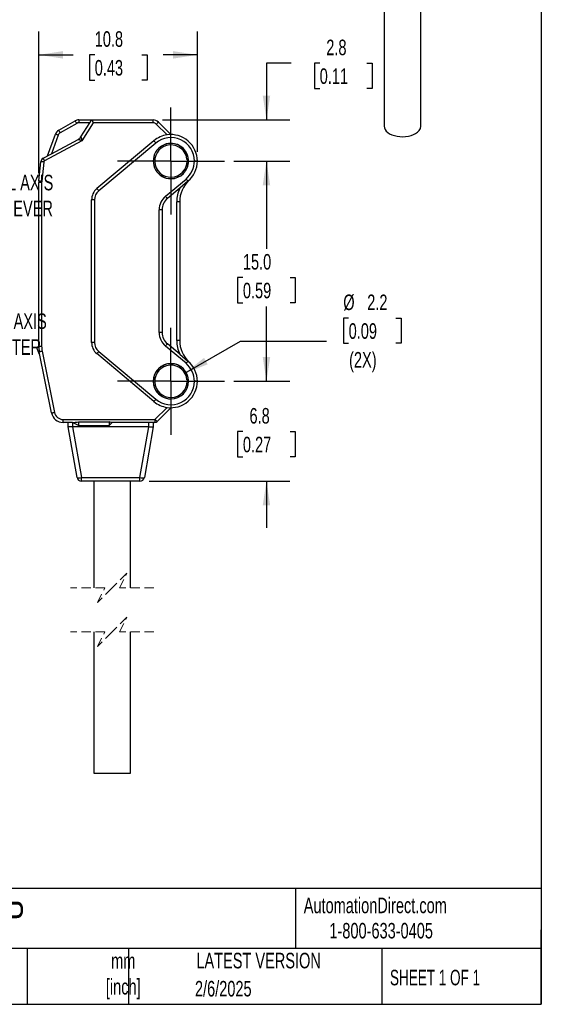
# Model space of a CAD drawing. Header units: millimetres. Extents: x 3 to 137, y 3 to 105.
# Tile 3 of 5: x 101 to 137, y 3 to 70. Entities that reach past the tile are written whole.
import ezdxf

# ---------------------------------------------------------------- set-up
doc = ezdxf.new("R2010")
doc.units = ezdxf.units.MM
doc.header["$LTSCALE"] = 0.5
doc.linetypes.add('CENTERX2', pattern=[20.32, 12.7, -2.54, 2.54, -2.54])
doc.linetypes.add('HIDDEN', pattern=[1.905, 1.27, -0.635])
doc.layers.add('CENTER', color=40, linetype='CENTERX2')
doc.layers.add('DIMENSIONS', color=140, linetype='Continuous', lineweight=25)
doc.layers.add('TEXT', color=140, linetype='Continuous', lineweight=25)
doc.styles.add('SLDTEXTSTYLE0', font='TXT', dxfattribs={"width": 0.7})
doc.styles.add('SLDTEXTSTYLE1', font='TXT', dxfattribs={"width": 0.65})
doc.dimstyles.new('SLDDIMSTYLE0', dxfattribs={"dimtxt": 1.079004, "dimasz": 1.651, "dimexe": 0, "dimexo": 0.0625, "dimgap": 0.269751, "dimtad": 0, "dimtih": 1, "dimtoh": 1, "dimrnd": 1e-09, "dimzin": 12, "dimdsep": 46, "dimtxsty": 'SLDTEXTSTYLE0', "dimsah": 1, "dimcen": 0.09, "dimadec": 0, "dimazin": 3, "dimtfac": 1, "dimtmove": 0, "dimatfit": 0, "dimfxl": 0, "dimfrac": 2, "dimtolj": 1, "dimtzin": 12, "dimarcsym": 0})
doc.dimstyles.new('SLDDIMSTYLE1', dxfattribs={"dimtxt": 1.079004, "dimasz": 1.651, "dimexe": 0, "dimexo": 0.0625, "dimgap": 0.269751, "dimtad": 0, "dimtih": 1, "dimtoh": 1, "dimrnd": 1e-09, "dimzin": 12, "dimdsep": 46, "dimtxsty": 'SLDTEXTSTYLE0', "dimsah": 1, "dimcen": 0.09, "dimadec": 0, "dimazin": 3, "dimtfac": 1, "dimtofl": 0, "dimtmove": 0, "dimatfit": 3, "dimfxl": 0, "dimfrac": 2, "dimtolj": 1, "dimtzin": 12, "dimarcsym": 0})
doc.dimstyles.new('SLDDIMSTYLE3', dxfattribs={"dimtxt": 1.079004, "dimasz": 1.651, "dimexe": 0, "dimexo": 0.0625, "dimgap": 0.269751, "dimtad": 0, "dimtih": 1, "dimtoh": 1, "dimrnd": 1e-09, "dimzin": 4, "dimdsep": 46, "dimtxsty": 'SLDTEXTSTYLE0', "dimsah": 1, "dimcen": 0.09, "dimadec": 0, "dimazin": 1, "dimtfac": 1, "dimtofl": 0, "dimtmove": 0, "dimatfit": 3, "dimfxl": 0, "dimfrac": 2, "dimtolj": 1, "dimtzin": 12, "dimarcsym": 0})
doc.dimstyles.new('SLDDIMSTYLE4', dxfattribs={"dimtxt": 1.079004, "dimasz": 1.651, "dimexe": 0, "dimexo": 0.0625, "dimgap": 0.269751, "dimtad": 0, "dimtih": 1, "dimtoh": 1, "dimrnd": 1e-09, "dimzin": 12, "dimdsep": 46, "dimtxsty": 'SLDTEXTSTYLE0', "dimsah": 1, "dimcen": 0, "dimadec": 0, "dimazin": 3, "dimtfac": 1, "dimtofl": 0, "dimtmove": 0, "dimatfit": 3, "dimfxl": 0, "dimfrac": 2, "dimtolj": 1, "dimtzin": 12, "dimarcsym": 0})

# ---------------------------------------------------------------- blocks, each defined once
blk = doc.blocks.new('_D_7')
at = {"layer": 'DIMENSIONS'}
for p, q in [((102.303, 59.784), (102.303, 69.419)), ((113.103, 61.236), (113.103, 69.419)), ((102.303, 67.831), (104.654, 67.831)), ((106.116, 67.831), (105.753, 67.831)), ((105.753, 67.831), (105.753, 66.116)), ((109.322, 67.831), (109.684, 67.831)), ((109.684, 67.831), (109.684, 66.116)), ((113.103, 67.831), (110.784, 67.831)), ((105.753, 66.116), (106.116, 66.116)), ((109.684, 66.116), (109.322, 66.116))]:
    blk.add_line(p, q, dxfattribs=at)
for points in [[(102.303, 67.831), (103.954, 67.577), (103.954, 68.085)], [(113.103, 67.831), (111.452, 68.085), (111.452, 67.577)]]:
    blk.add_solid(points, dxfattribs=at)
at = {"layer": 'DIMENSIONS', "char_height": 1.0583, "attachment_point": 1, "style": 'SLDTEXTSTYLE0'}
for s, insert in [('10.8', (106.116, 69.437)), ('0.43', (106.116, 67.48))]:
    blk.add_mtext(s, dxfattribs=dict(at, insert=insert))
blk = doc.blocks.new('_D_8')
at = {"layer": 'DIMENSIONS'}
for p, q in [((117.81, 45.601), (117.81, 48.776)), ((115.578, 45.601), (119.397, 45.601)), ((116.206, 42.176), (115.844, 42.176)), ((115.844, 42.176), (115.844, 40.461)), ((119.413, 42.176), (119.775, 42.176)), ((119.775, 42.176), (119.775, 40.461)), ((115.844, 40.461), (116.206, 40.461)), ((119.775, 40.461), (119.413, 40.461)), ((109.834, 38.801), (119.397, 38.801)), ((117.81, 38.801), (117.81, 35.626))]:
    blk.add_line(p, q, dxfattribs=at)
for points in [[(117.81, 45.601), (118.064, 47.252), (117.556, 47.252)], [(117.81, 38.801), (117.556, 37.15), (118.064, 37.15)]]:
    blk.add_solid(points, dxfattribs=at)
at = {"layer": 'DIMENSIONS', "char_height": 1.0583, "attachment_point": 1, "style": 'SLDTEXTSTYLE0'}
for s, insert in [('6.8', (116.655, 43.781)), ('0.27', (116.206, 41.825))]:
    blk.add_mtext(s, dxfattribs=dict(at, insert=insert))
blk = doc.blocks.new('_D_9')
at = {"layer": 'DIMENSIONS'}
for p, q in [((115.578, 60.601), (119.397, 60.601)), ((117.81, 60.601), (117.81, 54.619)), ((116.206, 52.662), (115.844, 52.662)), ((115.844, 52.662), (115.844, 50.947)), ((119.413, 52.662), (119.775, 52.662)), ((119.775, 52.662), (119.775, 50.947)), ((115.844, 50.947), (116.206, 50.947)), ((117.81, 45.601), (117.81, 50.706)), ((119.775, 50.947), (119.413, 50.947)), ((115.578, 45.601), (119.397, 45.601))]:
    blk.add_line(p, q, dxfattribs=at)
for points in [[(117.81, 60.601), (117.556, 58.95), (118.064, 58.95)], [(117.81, 45.601), (118.064, 47.252), (117.556, 47.252)]]:
    blk.add_solid(points, dxfattribs=at)
at = {"layer": 'DIMENSIONS', "char_height": 1.0583, "attachment_point": 1, "style": 'SLDTEXTSTYLE0'}
for s, insert in [('15.0', (116.206, 54.268)), ('0.59', (116.206, 52.312))]:
    blk.add_mtext(s, dxfattribs=dict(at, insert=insert))
blk = doc.blocks.new('_D_10')
at = {"layer": 'DIMENSIONS'}
for p, q in [((119.49, 67.262), (117.81, 67.262)), ((117.81, 67.262), (117.81, 63.401)), ((121.435, 67.262), (121.073, 67.262)), ((121.073, 67.262), (121.073, 65.547)), ((124.641, 67.262), (125.004, 67.262)), ((125.004, 67.262), (125.004, 65.547)), ((121.073, 65.547), (121.435, 65.547)), ((125.004, 65.547), (124.641, 65.547)), ((110.731, 63.401), (119.397, 63.401)), ((115.578, 60.601), (119.397, 60.601)), ((117.81, 60.601), (117.81, 57.426))]:
    blk.add_line(p, q, dxfattribs=at)
for points in [[(117.81, 63.401), (118.064, 65.052), (117.556, 65.052)], [(117.81, 60.601), (117.556, 58.95), (118.064, 58.95)]]:
    blk.add_solid(points, dxfattribs=at)
at = {"layer": 'DIMENSIONS', "char_height": 1.0583, "attachment_point": 1, "style": 'SLDTEXTSTYLE0'}
for s, insert in [('2.8', (121.884, 68.868)), ('0.11', (121.435, 66.912))]:
    blk.add_mtext(s, dxfattribs=dict(at, insert=insert))
blk = doc.blocks.new('_D_11')
at = {"layer": 'DIMENSIONS'}
for p, q in [((123.407, 49.903), (123.045, 49.903)), ((123.045, 49.903), (123.045, 48.189)), ((126.614, 49.903), (126.976, 49.903)), ((126.976, 49.903), (126.976, 48.189)), ((112.255, 46.151), (116.04, 48.336)), ((116.04, 48.336), (121.889, 48.336)), ((123.045, 48.189), (123.407, 48.189)), ((126.976, 48.189), (126.614, 48.189))]:
    blk.add_line(p, q, dxfattribs=at)
blk.add_solid([(112.255, 46.151), (113.812, 46.757), (113.558, 47.197)], dxfattribs=at)
at = {"layer": 'DIMENSIONS', "char_height": 1.0583, "attachment_point": 1, "style": 'SLDTEXTSTYLE0'}
for s, insert in [('%%c', (123.041, 51.509)), ('2.2', (124.671, 51.509)), ('0.09', (123.407, 49.553)), ('(2X)', (123.438, 47.596))]:
    blk.add_mtext(s, dxfattribs=dict(at, insert=insert))
blk = doc.blocks.new('SW_CENTERMARKSYMBOL_2')
at = {"layer": 'CENTER', "color": 0}
for p, q in [((0, 2.54), (0, 3.64)), ((0, 0), (0, 2.54)), ((-2.54, 0), (-3.64, 0)), ((0, 0), (-2.54, 0)), ((0, 0), (0, -2.54)), ((0, 0), (2.54, 0)), ((2.54, 0), (3.64, 0)), ((0, -2.54), (0, -3.64))]:
    blk.add_line(p, q, dxfattribs=at)
blk = doc.blocks.new('SW_CENTERMARKSYMBOL_3')
at = {"layer": 'CENTER', "color": 0}
for p, q in [((0, 2.54), (0, 3.64)), ((0, 0), (0, 2.54)), ((-2.54, 0), (-3.64, 0)), ((0, 0), (-2.54, 0)), ((0, 0), (0, -2.54)), ((0, 0), (2.54, 0)), ((2.54, 0), (3.64, 0)), ((0, -2.54), (0, -3.64))]:
    blk.add_line(p, q, dxfattribs=at)

msp = doc.modelspace()

# ---------------------------------------------------------------- linework, layer by layer
for p, q in [((125.82489, 75.83199), (125.82489, 62.97767)), ((128.32489, 62.97767), (128.32489, 75.66871)), ((103.66216, 62.69254), (104.78752, 63.3356)), ((104.88674, 63.16195), (103.76139, 62.51889)), ((105.03559, 63.40147), (105.03559, 63.20147)), ((105.03559, 63.40147), (105.9028, 63.40147)), ((105.77674, 63.20147), (105.03559, 63.20147)), ((105.17294, 62.24351), (105.77674, 63.20147)), ((106.01316, 63.20147), (105.24395, 61.98109)), ((105.77674, 63.20147), (105.9028, 63.40147)), ((105.9028, 63.40147), (110.0957, 63.40147)), ((110.0957, 63.20147), (106.01316, 63.20147)), ((110.0957, 63.20147), (110.0957, 63.40147)), ((111.03935, 62.38209), (110.30783, 63.11361)), ((110.44925, 63.25503), (111.3028, 62.40148)), ((102.9028, 60.94763), (103.44021, 62.42894)), ((103.62822, 62.36073), (103.16721, 61.09)), ((105.24395, 61.98109), (102.69573, 60.60897)), ((103.16721, 61.09), (104.987, 62.06989)), ((110.14579, 61.98036), (106.26002, 58.71981)), ((110.27434, 61.82715), (106.38857, 58.5666)), ((102.60091, 60.78507), (103.16721, 61.09)), ((102.30828, 59.2536), (102.44478, 60.55229)), ((102.64368, 60.53138), (102.50719, 59.23269)), ((112.39862, 60.69734), (112.49824, 60.70606)), ((112.5028, 60.60147), (112.4028, 60.60147)), ((113.1028, 60.60147), (112.9028, 60.60147)), ((102.5028, 59.14907), (102.3028, 59.14907)), ((102.3028, 47.99951), (102.3028, 59.14907)), ((102.5028, 59.14907), (102.5028, 47.99951)), ((110.93146, 58.20123), (112.33126, 59.3758)), ((112.45982, 59.22259), (111.90922, 58.76059)), ((111.90922, 58.76059), (111.06002, 58.04802)), ((106.1028, 57.95376), (105.9028, 57.95376)), ((105.9028, 48.24919), (105.9028, 57.95376)), ((106.1028, 57.95376), (106.1028, 48.24919)), ((111.9028, 57.83019), (111.7028, 57.83019)), ((111.7028, 48.37276), (111.7028, 57.83019)), ((111.9028, 57.83019), (111.9028, 48.37276)), ((110.5028, 48.92097), (110.5028, 57.28197)), ((110.7028, 57.28197), (110.5028, 57.28197)), ((110.7028, 57.28197), (110.7028, 48.92097)), ((110.7028, 48.92097), (110.5028, 48.92097)), ((111.9028, 48.37276), (111.7028, 48.37276)), ((102.3028, 47.99951), (102.5028, 47.99951)), ((103.17418, 43.44458), (102.34164, 47.60728)), ((102.53776, 47.6465), (103.3703, 43.4838)), ((106.1028, 48.24919), (105.9028, 48.24919)), ((106.38857, 47.63635), (110.27434, 44.3758)), ((112.33126, 46.82715), (110.93146, 48.00172)), ((111.90922, 47.44236), (111.06002, 48.15493)), ((110.14579, 44.22259), (106.26002, 47.48314)), ((111.90922, 47.44236), (112.45982, 46.98035)), ((112.39862, 45.69735), (112.49824, 45.70606)), ((112.5028, 45.60147), (112.4028, 45.60147)), ((113.1028, 45.60147), (112.9028, 45.60147)), ((110.21996, 43.00147), (111.03935, 43.82086)), ((111.3028, 43.80147), (110.36138, 42.86005)), ((103.95865, 43.00147), (110.21996, 43.00147)), ((103.95865, 42.80147), (103.95865, 43.00147)), ((110.21996, 43.00147), (110.21996, 42.80147)), ((104.6028, 42.80147), (103.95865, 42.80147)), ((104.3028, 42.50147), (104.3028, 42.80147)), ((104.9115, 39.04938), (104.30284, 42.50128)), ((104.59828, 42.50128), (105.20694, 39.04938)), ((105.0028, 42.60147), (104.6028, 42.80147)), ((104.6028, 42.80147), (104.6028, 42.50147)), ((109.8028, 42.50147), (104.6028, 42.50147)), ((105.0028, 42.84147), (107.1028, 42.84147)), ((105.0028, 42.84147), (105.0028, 42.60147)), ((105.0028, 42.60147), (107.1028, 42.60147)), ((107.1028, 42.84147), (107.1028, 42.60147)), ((107.1028, 42.60147), (107.3028, 42.80147)), ((109.8028, 42.80147), (107.3028, 42.80147)), ((109.19866, 39.04938), (109.80733, 42.50128)), ((110.10277, 42.50128), (109.49411, 39.04938)), ((110.21996, 42.80147), (109.8028, 42.80147)), ((109.8028, 42.50147), (109.8028, 42.80147)), ((110.1028, 42.80147), (110.1028, 42.50147)), ((105.20694, 39.04938), (109.19866, 39.04938)), ((105.20694, 38.80147), (105.20694, 39.04938)), ((109.19866, 38.80147), (109.19866, 39.04938)), ((109.19866, 38.80147), (105.20694, 38.80147)), ((106.0528, 38.80147), (106.0528, 31.53257)), ((108.5528, 31.53257), (108.5528, 38.80147)), ((106.0528, 28.53257), (106.0528, 18.9052)), ((108.5528, 18.9052), (108.5528, 28.53257)), ((106.0528, 18.9052), (107.31411, 18.9052)), ((107.31411, 18.9052), (108.5528, 18.9052))]:
    msp.add_line(p, q)
at = {"color": 7, "linetype": 'HIDDEN', "lineweight": 18}
for p, q in [((108.3028, 32.53257), (107.3028, 31.53257)), ((107.8028, 31.53257), (108.3028, 32.53257)), ((106.8028, 31.53257), (104.4653, 31.53257)), ((107.3028, 31.53257), (106.3028, 30.53257)), ((106.3028, 30.53257), (106.8028, 31.53257)), ((110.1403, 31.53257), (107.8028, 31.53257)), ((108.3028, 29.53257), (107.3028, 28.53257)), ((107.8028, 28.53257), (108.3028, 29.53257)), ((106.8028, 28.53257), (104.4653, 28.53257)), ((107.3028, 28.53257), (106.3028, 27.53257)), ((106.3028, 27.53257), (106.8028, 28.53257)), ((110.1403, 28.53257), (107.8028, 28.53257))]:
    msp.add_line(p, q, dxfattribs=at)
at = {"flags": 128}
for points in [[(104.88674, 63.16195), (104.86739, 63.19582), (104.84877, 63.2284), (104.83162, 63.25842), (104.81658, 63.28474), (104.80424, 63.30633), (104.79507, 63.32238), (104.78942, 63.33226), (104.78752, 63.3356)], [(105.9028, 63.40147), (105.90702, 63.39383), (105.92063, 63.36917), (105.94325, 63.32817), (105.97745, 63.2662), (106.01316, 63.20147)], [(110.44925, 63.25503), (110.44653, 63.25231), (110.43849, 63.24426), (110.42542, 63.23119), (110.40783, 63.21361), (110.3864, 63.19218), (110.36195, 63.16773), (110.33542, 63.1412), (110.30783, 63.11361)], [(103.62822, 62.36073), (103.59154, 62.37403), (103.55627, 62.38683), (103.52377, 62.39862), (103.49527, 62.40896), (103.47189, 62.41744), (103.45452, 62.42374), (103.44382, 62.42762), (103.44021, 62.42894)], [(103.66216, 62.69254), (103.66407, 62.6892), (103.66972, 62.67932), (103.67889, 62.66327), (103.69123, 62.64168), (103.70626, 62.61536), (103.72342, 62.58534), (103.74203, 62.55276), (103.76139, 62.51889)], [(125.82489, 62.97767), (125.82494, 62.97114), (125.8421, 62.85834), (125.88961, 62.74848), (125.96631, 62.64426), (126.07031, 62.54825), (126.19904, 62.46282), (126.34933, 62.39006), (126.5175, 62.33177), (126.69939, 62.28939), (126.89052, 62.26395), (127.08619, 62.25609), (127.28159, 62.26599), (127.4719, 62.29342), (127.65243, 62.3377), (127.81874, 62.39773), (127.96673, 62.47205)], [(110.27434, 61.82715), (110.24926, 61.85704), (110.22515, 61.88578), (110.20292, 61.91226), (110.18344, 61.93548), (110.16745, 61.95453), (110.15557, 61.96869), (110.14826, 61.97741), (110.14579, 61.98036)], [(102.64368, 60.53138), (102.60488, 60.53546), (102.56757, 60.53938), (102.53318, 60.54299), (102.50304, 60.54616), (102.4783, 60.54876), (102.45992, 60.55069), (102.4486, 60.55188), (102.44478, 60.55229)], [(102.60091, 60.78507), (102.60273, 60.78168), (102.60812, 60.77166), (102.61689, 60.75539), (102.62868, 60.73349), (102.64305, 60.70681), (102.65944, 60.67636), (102.67723, 60.64333), (102.69573, 60.60897)], [(102.30828, 59.2536), (102.3121, 59.25319), (102.32342, 59.252), (102.3418, 59.25007), (102.36654, 59.24747), (102.39668, 59.2443), (102.43107, 59.24069), (102.46838, 59.23677), (102.50719, 59.23269)], [(112.33126, 59.3758), (112.35634, 59.34591), (112.38046, 59.31717), (112.40269, 59.29068), (112.42217, 59.26747), (112.43816, 59.24842), (112.45004, 59.23426), (112.45735, 59.22554), (112.45982, 59.22259)], [(106.38857, 58.5666), (106.36349, 58.59649), (106.33938, 58.62523), (106.31715, 58.65172), (106.29767, 58.67493), (106.28168, 58.69399), (106.2698, 58.70814), (106.26249, 58.71686), (106.26002, 58.71981)], [(111.06002, 58.04802), (111.05755, 58.05096), (111.05023, 58.05968), (111.03835, 58.07384), (111.02236, 58.09289), (111.00288, 58.11611), (110.98066, 58.1426), (110.95654, 58.17134), (110.93146, 58.20123)], [(102.53776, 47.6465), (102.4995, 47.63885), (102.46271, 47.63149), (102.4288, 47.62471), (102.39908, 47.61877), (102.37469, 47.61389), (102.35657, 47.61027), (102.34541, 47.60803), (102.34164, 47.60728)], [(106.38857, 47.63635), (106.36349, 47.60646), (106.33938, 47.57772), (106.31715, 47.55123), (106.29767, 47.52802), (106.28168, 47.50896), (106.2698, 47.4948), (106.26249, 47.48609), (106.26002, 47.48314)], [(111.06002, 48.15493), (111.05755, 48.15199), (111.05023, 48.14327), (111.03835, 48.12911), (111.02236, 48.11006), (111.00288, 48.08684), (110.98066, 48.06035), (110.95654, 48.03161), (110.93146, 48.00172)], [(112.45982, 46.98035), (112.45735, 46.97741), (112.45004, 46.96869), (112.43816, 46.95453), (112.42217, 46.93548), (112.40269, 46.91226), (112.38046, 46.88578), (112.35634, 46.85704), (112.33126, 46.82715)], [(110.14579, 44.22259), (110.14826, 44.22554), (110.15557, 44.23426), (110.16745, 44.24841), (110.18344, 44.26747), (110.20292, 44.29069), (110.22515, 44.31717), (110.24926, 44.34591), (110.27434, 44.3758)], [(103.17418, 43.44458), (103.17795, 43.44534), (103.18911, 43.44757), (103.20723, 43.45119), (103.23162, 43.45607), (103.26134, 43.46201), (103.29525, 43.46879), (103.33204, 43.47615), (103.3703, 43.4838)], [(110.21996, 43.00147), (110.24755, 42.97388), (110.27408, 42.94735), (110.29853, 42.9229), (110.31996, 42.90147), (110.33755, 42.88389), (110.35062, 42.87082), (110.35867, 42.86277), (110.36138, 42.86005)]]:
    msp.add_lwpolyline(points, dxfattribs=at)
for centre, radius, start, end in [((105.03558, 62.9015), 0.49997, 89.9990021, 119.7457155), ((105.03558, 62.90151), 0.29997, 89.9983549, 119.7466306), ((110.0957, 62.90147), 0.5, 45.0002386, 90.0002579), ((110.0957, 62.90147), 0.30001, 45.0008579, 89.9998282), ((103.91024, 62.25841), 0.5, 119.7451137, 160.0595794), ((103.91023, 62.25842), 0.3, 119.7450652, 160.0597069), ((111.3028, 60.60148), 1.79999, 98.4161862, 129.9999931), ((111.30281, 60.60148), 1.8, 359.9999558, 98.4164282), ((127.70998, 63.03359), 0.61745, 294.5716349, 354.8040112), ((104.74995, 62.51012), 0.5, 298.3005818, 327.7766813), ((111.3028, 60.60147), 1.205, 89.9999993, 270.0000007), ((111.3028, 60.60147), 1.2, 89.999987, 270.000013), ((111.3028, 60.60147), 1.1, 4.9999988, 0.0000484), ((111.3028, 60.60147), 1.6, 0.0000316, 129.9999776), ((111.3028, 60.60147), 1.205, 270.0000067, 89.9999933), ((111.30281, 60.60148), 1.2, 4.9999322, 90.0000947), ((102.74313, 60.52093), 0.3, 118.3005176, 174.0000069), ((102.74313, 60.52093), 0.1, 118.2997184, 174.0008061), ((111.3028, 60.60147), 1.2, 269.9999561, 0.0000327), ((111.3028, 60.60148), 1.6, 310.0000411, 359.9999631), ((111.30295, 60.60148), 1.14986, 359.9995398, 5.0001512), ((111.3028, 60.60147), 1.8, 310.0000358, 359.9999896), ((103.30301, 59.14905), 1.0002, 174.0003862, 179.9992517), ((103.30301, 59.14906), 0.80021, 174.0008717, 179.9993758), ((113.90281, 57.83019), 2, 133.1735707, 179.9999733), ((106.9028, 57.95376), 1, 129.9998946, 180.0001087), ((106.90281, 57.95376), 0.8, 130.000144, 179.999909), ((113.9028, 57.83019), 2.2, 154.9818039, 180.0000075), ((111.7028, 57.28197), 1.2, 129.9999987, 180.0000277), ((111.7028, 57.28197), 1, 129.9999769, 180.000012), ((111.7028, 48.92097), 1.2, 179.9999945, 230.0000013), ((111.7028, 48.92097), 1, 179.999988, 230.0000231), ((113.9028, 48.37275), 2.2, 179.9999807, 205.0182201), ((113.9028, 48.37276), 2, 179.9999889, 226.8264805), ((104.30285, 47.99952), 2.00005, 180.000176, 191.3098341), ((104.3028, 47.99951), 1.79999, 179.9999832, 191.3099626), ((106.9028, 48.24919), 1, 180.0000197, 230.0000037), ((106.9028, 48.24919), 0.8, 180.0000306, 229.9999831), ((111.3028, 45.60147), 1.8, 0.0000259, 49.9999784), ((111.3028, 45.60147), 1.205, 90.0000005, 269.9999995), ((111.3028, 45.60147), 1.2, 89.9999873, 270.0000127), ((111.3028, 45.60147), 1.1, 4.9999986, 0.0000002), ((111.3028, 45.60147), 1.205, 270, 90), ((111.3028, 45.60147), 1.2, 4.9999856, 90.0000048), ((111.3028, 45.60147), 1.6, 0.0000043, 49.9999748), ((111.3028, 45.60147), 1.6, 229.9999928, 0.0000064), ((111.3028, 45.60147), 1.8, 261.5836572, 359.9999847), ((111.3028, 45.60147), 1.2, 269.9999998, 359.9999946), ((111.30291, 45.60148), 1.14989, 359.9995978, 5.0000817), ((111.3028, 45.60147), 1.8, 230.0000037, 261.5836431), ((103.95865, 43.60147), 0.8, 191.3099263, 269.9999994), ((103.95865, 43.60147), 0.6, 191.3099281, 270.0000027), ((110.21996, 43.00147), 0.2, 270.000055, 314.9999442), ((105.05922, 39.49007), 0.46479, 251.4687168, 288.5312832), ((105.20694, 39.10147), 0.3, 189.9999591, 269.9999936), ((109.34639, 39.49007), 0.46479, 251.4687045, 288.5312955), ((109.19866, 39.10147), 0.3, 270.0000456, 350.0000016)]:
    msp.add_arc(centre, radius, start, end)
for points, knots in [([(105.24395, 61.98109), (105.20949, 61.99306), (105.14896, 62.01409), (105.07731, 62.0386), (105.03241, 62.05428), (105.00889, 62.0625), (104.99481, 62.06735), (104.98855, 62.06938), (104.987, 62.06989)], [0, 0, 0, 0, 0.40255757, 0.70710236, 0.83560367, 0.92739707, 0.98203219, 1, 1, 1, 1]), ([(105.17294, 62.24351), (105.17333, 62.24193), (105.17493, 62.23555), (105.17881, 62.22117), (105.1854, 62.19714), (105.19797, 62.15128), (105.21753, 62.07812), (105.23436, 62.01629), (105.24395, 61.98109)], [0, 0, 0, 0, 0.01795994, 0.0725846, 0.16437751, 0.29289455, 0.59740534, 1, 1, 1, 1]), ([(104.59828, 42.50128), (104.55781, 42.49791), (104.48201, 42.4916), (104.39007, 42.49239), (104.3298, 42.48922), (104.30846, 42.49877), (104.30284, 42.50128)], [0, 0, 0, 0, 0.40871452, 0.76556652, 0.93830159, 1, 1, 1, 1]), ([(104.6028, 42.50147), (104.60196, 42.50146), (104.60045, 42.50145), (104.59894, 42.50133), (104.59828, 42.50128)], [0, 0, 0, 0, 0.55956263, 1, 1, 1, 1]), ([(104.6028, 42.80147), (104.68878, 42.80206), (104.82359, 42.80297), (104.95515, 42.83123), (105.0028, 42.84147)], [0, 0, 0, 0, 0.63773299, 1, 1, 1, 1]), ([(107.3028, 42.80147), (107.25923, 42.80234), (107.18976, 42.80372), (107.12642, 42.83122), (107.1028, 42.84147)], [0, 0, 0, 0, 0.62714017, 1, 1, 1, 1]), ([(109.80733, 42.50128), (109.80648, 42.50134), (109.80498, 42.50145), (109.80347, 42.50147), (109.8028, 42.50147)], [0, 0, 0, 0, 0.56043902, 1, 1, 1, 1]), ([(109.80733, 42.50128), (109.84779, 42.49791), (109.92359, 42.4916), (110.01554, 42.49239), (110.0758, 42.48922), (110.09715, 42.49877), (110.10277, 42.50128)], [0, 0, 0, 0, 0.4087145, 0.76556648, 0.93830232, 1, 1, 1, 1])]:
    msp.add_open_spline(points, degree=3, knots=knots)
at = {"layer": 'TEXT'}
for p, q in [((136.525, 104.775), (136.525, 3.175)), ((136.525, 11.06305), (3.175, 11.06305)), ((119.78769, 11.06305), (119.78769, 6.985)), ((136.525, 3.175), (136.525, 8.255)), ((136.525, 6.985), (3.175, 6.985)), ((101.51215, 6.985), (101.51215, 3.175)), ((108.40605, 6.985), (108.40605, 3.175)), ((125.67437, 6.985), (125.67437, 3.175)), ((3.175, 3.175), (136.525, 3.175))]:
    msp.add_line(p, q, dxfattribs=at)

# ---------------------------------------------------------------- block references
at = {"layer": 'CENTER'}
for name, p in [('SW_CENTERMARKSYMBOL_2', (111.3028, 60.60147)), ('SW_CENTERMARKSYMBOL_3', (111.3028, 45.60147))]:
    msp.add_blockref(name, p, dxfattribs=at)

# ---------------------------------------------------------------- texts
at = {"color": 179, "linetype": 'Continuous', "lineweight": 18, "char_height": 1.0583333, "attachment_point": 1, "style": 'SLDTEXTSTYLE0'}
for s, insert in [('AutomationDirect.com', (120.34748, 10.43827)), ('1-800-633-0405', (122.09579, 8.71851))]:
    msp.add_mtext(s, dxfattribs=dict(at, insert=insert))
at = {"layer": 'DIMENSIONS', "char_height": 1.0583333, "attachment_point": 2, "style": 'SLDTEXTSTYLE0'}
for s, insert in [('OPTICAL AXIS^JOF RECIEVER', (99.91049, 59.6638)), ('OPTICAL AXIS^JOF EMITTER', (99.464, 50.2238))]:
    msp.add_mtext(s, dxfattribs=dict(at, insert=insert))
at = {"layer": 'TEXT'}
for s, insert, char_height, attachment_point, style in [('BTS200-MDTD-P', (87.7509, 10.1713), 1.8520833, 1, 'SLDTEXTSTYLE0'), ('mm^J[inch]', (108.05828, 6.66457), 1.058333, 2, 'SLDTEXTSTYLE0'), ('LATEST VERSION', (117.27607, 6.682), 1.0583333, 2, 'SLDTEXTSTYLE0'), ('SHEET 1 OF 1', (126.22064, 5.52575), 1.0583333, 1, 'SLDTEXTSTYLE1'), ('2/6/2025', (114.86961, 4.76839), 1.058333, 2, 'SLDTEXTSTYLE0')]:
    msp.add_mtext(s, dxfattribs=dict(at, insert=insert, char_height=char_height, attachment_point=attachment_point, style=style))

# ---------------------------------------------------------------- dimensions: what is measured, and where the dimension line sits
at = {"layer": 'DIMENSIONS'}
dim = msp.add_linear_dim(base=(113.1028, 67.83102), p1=(102.3028, 59.14907), p2=(113.1028, 60.60147), dimstyle='SLDDIMSTYLE1', dxfattribs=at)
dim.commit()
dim.dimension.update_dxf_attribs({"geometry": '_D_7', "text_midpoint": (107.7189, 67.83102), "dimtype": 160})
for base, p1, p2, dimstyle, picture, middle in [((117.8096, 60.60147), (110.0957, 63.40147), (114.9428, 60.60147), 'SLDDIMSTYLE0', '_D_10', (117.8096, 67.26229)), ((117.8096, 60.60147), (114.9428, 45.60147), (114.9428, 60.60147), 'SLDDIMSTYLE3', '_D_9', (117.8096, 52.66217)), ((117.8096, 45.60147), (109.19866, 38.80147), (114.9428, 45.60147), 'SLDDIMSTYLE0', '_D_8', (117.8096, 42.17558))]:
    dim = msp.add_linear_dim(base=base, p1=p1, p2=p2, angle=90, dimstyle=dimstyle, dxfattribs=at)
    dim.commit()
    dim.dimension.update_dxf_attribs({"geometry": picture, "text_midpoint": middle, "dimtype": 160})
dim = msp.add_diameter_dim_2p(p1=(110.35018, 45.05147), p2=(112.25543, 46.15147), text='<>\\P(2X)', dimstyle='SLDDIMSTYLE4', dxfattribs=at)
dim.commit()
dim.dimension.update_dxf_attribs({"geometry": '_D_11', "text_midpoint": (125.01036, 48.89407), "dimtype": 163})

doc.saveas('drawing.dxf')
